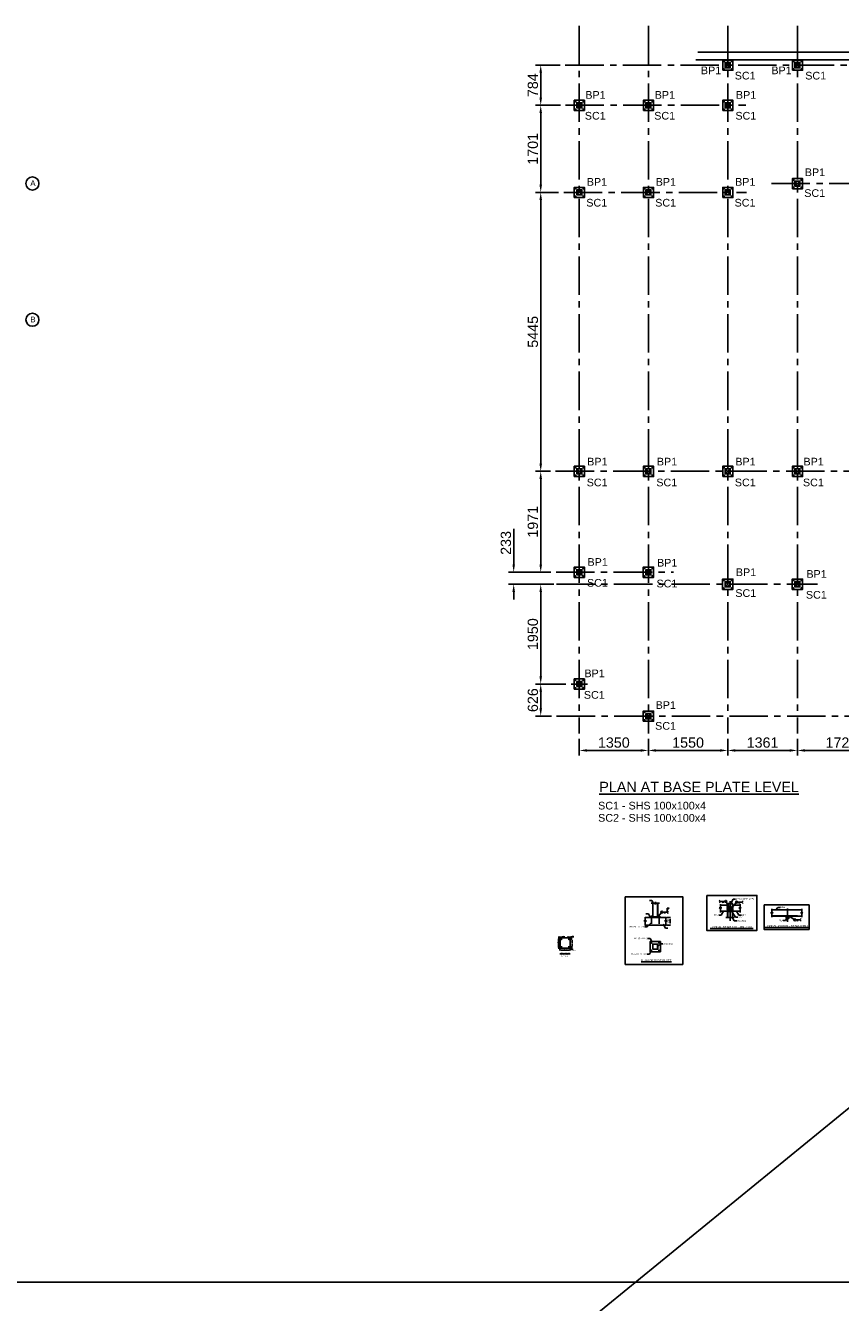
# Model space of a CAD drawing. Header units: inches. Extents: x -1008743 to -388065, y -1380311 to -642022.
# Tile 78 of 85: x -456826 to -440908, y -707538 to -682609. Entities that reach past the tile are written whole.
import ezdxf

# ---------------------------------------------------------------- set-up
doc = ezdxf.new("R2010")
doc.units = ezdxf.units.IN
doc.header["$LTSCALE"] = 1000
doc.header["$MEASUREMENT"] = 0
doc.header["$PDMODE"] = 35
for name, pattern in [('CENTER2', [1.125, 0.75, -0.125, 0.125, -0.125]), ('DASHED', [0.75, 0.5, -0.25]), ('PHANTOM2', [1.25, 0.625, -0.125, 0.125, -0.125, 0.125, -0.125])]:
    doc.linetypes.add(name, pattern=pattern)
doc.styles.add('2 Arial_regular_annotative', font='arial.ttf', dxfattribs={"width": 0.8, "height": 2})
doc.styles.add('ARIAL', font='arial.ttf')
doc.styles.add('C-ARIAL', font='arial.ttf')
doc.dimstyles.new('C-DIM-50-ANNOTATIVE', dxfattribs={"dimscale": 50, "dimtxt": 2.5, "dimasz": 1.5, "dimexe": 1, "dimexo": 1, "dimgap": 0.5, "dimtad": 1, "dimdec": 0, "dimzin": 0, "dimdsep": 46, "dimtxsty": '2 Arial_regular_annotative', "dimblk": 'OBLIQUE', "dimcen": 0, "dimdle": 1, "dimclrd": 256, "dimclre": 256, "dimclrt": 3, "dimadec": 0, "dimazin": 0, "dimtfac": 1, "dimtdec": 0, "dimtix": 1, "dimtmove": 2, "dimatfit": 3, "dimfxl": 1, "dimfxlon": 1, "dimtolj": 1, "dimtzin": 0, "dimlwd": -1, "dimlwe": -1, "dimarcsym": 1})
doc.dimstyles.new('S-10', dxfattribs={"dimtxt": 40, "dimasz": 35, "dimexe": 10, "dimexo": 10, "dimgap": 10, "dimtad": 1, "dimdec": 0, "dimzin": 0, "dimdsep": 46, "dimtxsty": 'ARIAL', "dimcen": 0.09, "dimdle": 100, "dimclrd": 8, "dimclre": 8, "dimclrt": 6, "dimadec": 0, "dimazin": 0, "dimtfac": 1, "dimtdec": 0, "dimtofl": 0, "dimtmove": 0, "dimatfit": 3, "dimfxl": 1, "dimtolj": 1, "dimtzin": 0, "dimlwd": -1, "dimarcsym": 0})
doc.dimstyles.new('S-5', dxfattribs={"dimtxt": 20, "dimasz": 15, "dimexe": 5, "dimexo": 5, "dimgap": 5, "dimtad": 1, "dimdec": 0, "dimzin": 0, "dimdsep": 46, "dimtxsty": 'ARIAL', "dimcen": 0.09, "dimdle": 100, "dimclrd": 8, "dimclre": 8, "dimclrt": 6, "dimadec": 0, "dimazin": 0, "dimtfac": 1, "dimtdec": 0, "dimtofl": 0, "dimtmove": 0, "dimatfit": 3, "dimfxl": 1, "dimtolj": 1, "dimtzin": 0, "dimlwd": -1, "dimarcsym": 0})
doc.dimstyles.new('S-50', dxfattribs={"dimtxt": 200, "dimasz": 150, "dimexe": 100, "dimexo": 100, "dimgap": 50, "dimtad": 1, "dimdec": 0, "dimzin": 0, "dimdsep": 46, "dimtxsty": 'ARIAL', "dimblk1": 'ARCHTICK', "dimblk2": 'ARCHTICK', "dimcen": 0.09, "dimdle": 100, "dimclrd": 8, "dimclre": 8, "dimclrt": 6, "dimadec": 0, "dimazin": 0, "dimtfac": 1, "dimtdec": 0, "dimtofl": 0, "dimtmove": 0, "dimatfit": 3, "dimfxl": 1, "dimtolj": 1, "dimtzin": 0, "dimlwd": -1, "dimarcsym": 0})

# ---------------------------------------------------------------- blocks, each defined once
blk = doc.blocks.new('*D560')
at = {"color": 8, "lineweight": -2, "ltscale": 10}
for p, q in [((-446010, -696532), (-446010, -696861)), ((-444660, -696532), (-444660, -696861))]:
    blk.add_line(p, q, dxfattribs=at)
at = {"color": 8, "ltscale": 10}
blk.add_line((-445860, -696761), (-444810, -696761), dxfattribs=at)
for points in [[(-445860, -696736), (-445860, -696786), (-446010, -696761)], [(-444810, -696786), (-444810, -696736), (-444660, -696761)]]:
    blk.add_solid(points, dxfattribs=at)
at = {"layer": 'Defpoints', "color": 0, "ltscale": 10}
for p in [(-446010, -696432), (-444660, -696432), (-444660, -696761)]:
    blk.add_point(p, dxfattribs=at)
at = {"color": 6, "ltscale": 10, "insert": (-445335, -696609), "char_height": 200, "attachment_point": 5, "style": 'ARIAL'}
blk.add_mtext('\\A1;1350', dxfattribs=at)
blk = doc.blocks.new('_ArchTick')
at = {"color": 0, "linetype": 'ByBlock', "const_width": 0.15}
blk.add_lwpolyline([(-0.5, -0.5), (0.5, 0.5)], dxfattribs=at)
blk = doc.blocks.new('*D561')
at = {"color": 8, "lineweight": -2, "ltscale": 10}
for p, q in [((-444660, -696532), (-444660, -696861)), ((-443110, -696532), (-443110, -696861))]:
    blk.add_line(p, q, dxfattribs=at)
at = {"color": 8, "ltscale": 10}
blk.add_line((-444510, -696761), (-443260, -696761), dxfattribs=at)
for points in [[(-444510, -696736), (-444510, -696786), (-444660, -696761)], [(-443260, -696786), (-443260, -696736), (-443110, -696761)]]:
    blk.add_solid(points, dxfattribs=at)
at = {"layer": 'Defpoints', "color": 0, "ltscale": 10}
for p in [(-444660, -696432), (-443110, -696432), (-443110, -696761)]:
    blk.add_point(p, dxfattribs=at)
at = {"color": 6, "ltscale": 10, "insert": (-443885, -696609), "char_height": 200, "attachment_point": 5, "style": 'ARIAL'}
blk.add_mtext('\\A1;1550', dxfattribs=at)
blk = doc.blocks.new('*D562')
at = {"color": 8, "lineweight": -2, "ltscale": 10}
for p, q in [((-443110, -696532), (-443110, -696861)), ((-441749, -696532), (-441749, -696861))]:
    blk.add_line(p, q, dxfattribs=at)
at = {"color": 8, "ltscale": 10}
blk.add_line((-442960, -696761), (-441899, -696761), dxfattribs=at)
for points in [[(-442960, -696736), (-442960, -696786), (-443110, -696761)], [(-441899, -696786), (-441899, -696736), (-441749, -696761)]]:
    blk.add_solid(points, dxfattribs=at)
at = {"layer": 'Defpoints', "color": 0, "ltscale": 10}
for p in [(-443110, -696432), (-441749, -696432), (-441749, -696761)]:
    blk.add_point(p, dxfattribs=at)
at = {"color": 6, "ltscale": 10, "insert": (-442430, -696609), "char_height": 200, "attachment_point": 5, "style": 'ARIAL'}
blk.add_mtext('\\A1;1361', dxfattribs=at)
blk = doc.blocks.new('*D563')
at = {"color": 8, "lineweight": -2, "ltscale": 10}
for p, q in [((-441749, -696532), (-441749, -696861)), ((-440030, -696532), (-440030, -696861))]:
    blk.add_line(p, q, dxfattribs=at)
at = {"color": 8, "ltscale": 10}
blk.add_line((-441599, -696761), (-440180, -696761), dxfattribs=at)
for points in [[(-441599, -696736), (-441599, -696786), (-441749, -696761)], [(-440180, -696786), (-440180, -696736), (-440030, -696761)]]:
    blk.add_solid(points, dxfattribs=at)
at = {"layer": 'Defpoints', "color": 0, "ltscale": 10}
for p in [(-441749, -696432), (-440030, -696432), (-440030, -696761)]:
    blk.add_point(p, dxfattribs=at)
at = {"color": 6, "ltscale": 10, "insert": (-440890, -696609), "char_height": 200, "attachment_point": 5, "style": 'ARIAL'}
blk.add_mtext('\\A1;1720', dxfattribs=at)
blk = doc.blocks.new('*D570')
at = {"color": 8, "lineweight": -2, "ltscale": 10}
for p, q in [((-446270, -695466), (-446863, -695466)), ((-446552, -696091), (-446863, -696091))]:
    blk.add_line(p, q, dxfattribs=at)
at = {"color": 8, "ltscale": 10}
blk.add_line((-446763, -695941), (-446763, -695616), dxfattribs=at)
for points in [[(-446738, -695616), (-446788, -695616), (-446763, -695466)], [(-446788, -695941), (-446738, -695941), (-446763, -696091)]]:
    blk.add_solid(points, dxfattribs=at)
at = {"layer": 'Defpoints', "color": 0, "ltscale": 10}
for p in [(-446763, -695466), (-446170, -695466), (-446452, -696091)]:
    blk.add_point(p, dxfattribs=at)
at = {"color": 6, "ltscale": 10, "insert": (-446916, -695779), "char_height": 200, "attachment_point": 5, "rotation": 90, "style": 'ARIAL'}
blk.add_mtext('\\A1;626', dxfattribs=at)
blk = doc.blocks.new('*D571')
at = {"color": 8, "lineweight": -2, "ltscale": 10}
for p, q in [((-446509, -693516), (-446863, -693516)), ((-446270, -695466), (-446863, -695466))]:
    blk.add_line(p, q, dxfattribs=at)
at = {"color": 8, "ltscale": 10}
blk.add_line((-446763, -695316), (-446763, -693666), dxfattribs=at)
for points in [[(-446738, -693666), (-446788, -693666), (-446763, -693516)], [(-446788, -695316), (-446738, -695316), (-446763, -695466)]]:
    blk.add_solid(points, dxfattribs=at)
at = {"layer": 'Defpoints', "color": 0, "ltscale": 10}
for p in [(-446763, -693516), (-446409, -693516), (-446170, -695466)]:
    blk.add_point(p, dxfattribs=at)
at = {"color": 6, "ltscale": 10, "insert": (-446916, -694491), "char_height": 200, "attachment_point": 5, "rotation": 90, "style": 'ARIAL'}
blk.add_mtext('\\A1;1950', dxfattribs=at)
blk = doc.blocks.new('*D572')
at = {"color": 8, "ltscale": 10}
for p, q in [((-447291, -693133), (-447291, -692438)), ((-447291, -693666), (-447291, -693816))]:
    blk.add_line(p, q, dxfattribs=at)
at = {"color": 8, "lineweight": -2, "ltscale": 10}
for p, q in [((-446563, -693283), (-447391, -693283)), ((-446509, -693516), (-447391, -693516))]:
    blk.add_line(p, q, dxfattribs=at)
at = {"color": 8, "ltscale": 10}
for points in [[(-447316, -693133), (-447266, -693133), (-447291, -693283)], [(-447266, -693666), (-447316, -693666), (-447291, -693516)]]:
    blk.add_solid(points, dxfattribs=at)
at = {"layer": 'Defpoints', "color": 0, "ltscale": 10}
for p in [(-447291, -693283), (-446463, -693283), (-446409, -693516)]:
    blk.add_point(p, dxfattribs=at)
at = {"color": 6, "ltscale": 10, "insert": (-447443, -692710), "char_height": 200, "attachment_point": 5, "rotation": 90, "style": 'ARIAL'}
blk.add_mtext('\\A1;233', dxfattribs=at)
blk = doc.blocks.new('*D573')
at = {"color": 8, "lineweight": -2, "ltscale": 10}
for p, q in [((-446572, -691312), (-446863, -691312)), ((-446563, -693283), (-446863, -693283))]:
    blk.add_line(p, q, dxfattribs=at)
at = {"color": 8, "ltscale": 10}
blk.add_line((-446763, -693133), (-446763, -691462), dxfattribs=at)
for points in [[(-446738, -691462), (-446788, -691462), (-446763, -691312)], [(-446788, -693133), (-446738, -693133), (-446763, -693283)]]:
    blk.add_solid(points, dxfattribs=at)
at = {"layer": 'Defpoints', "color": 0, "ltscale": 10}
for p in [(-446763, -691312), (-446472, -691312), (-446463, -693283)]:
    blk.add_point(p, dxfattribs=at)
at = {"color": 6, "ltscale": 10, "insert": (-446916, -692297), "char_height": 200, "attachment_point": 5, "rotation": 90, "style": 'ARIAL'}
blk.add_mtext('\\A1;1971', dxfattribs=at)
blk = doc.blocks.new('*D574')
at = {"color": 8, "lineweight": -2, "ltscale": 10}
for p, q in [((-446415, -685867), (-446863, -685867)), ((-446572, -691312), (-446863, -691312))]:
    blk.add_line(p, q, dxfattribs=at)
at = {"color": 8, "ltscale": 10}
blk.add_line((-446763, -691162), (-446763, -686017), dxfattribs=at)
for points in [[(-446738, -686017), (-446788, -686017), (-446763, -685867)], [(-446788, -691162), (-446738, -691162), (-446763, -691312)]]:
    blk.add_solid(points, dxfattribs=at)
at = {"layer": 'Defpoints', "color": 0, "ltscale": 10}
for p in [(-446763, -685867), (-446315, -685867), (-446472, -691312)]:
    blk.add_point(p, dxfattribs=at)
at = {"color": 6, "ltscale": 10, "insert": (-446915, -688589), "char_height": 200, "attachment_point": 5, "rotation": 90, "style": 'ARIAL'}
blk.add_mtext('\\A1;5445', dxfattribs=at)
blk = doc.blocks.new('*D575')
at = {"color": 8, "lineweight": -2, "ltscale": 10}
for p, q in [((-446378, -684166), (-446863, -684166)), ((-446415, -685867), (-446863, -685867))]:
    blk.add_line(p, q, dxfattribs=at)
at = {"color": 8, "ltscale": 10}
blk.add_line((-446763, -685717), (-446763, -684316), dxfattribs=at)
for points in [[(-446738, -684316), (-446788, -684316), (-446763, -684166)], [(-446788, -685717), (-446738, -685717), (-446763, -685867)]]:
    blk.add_solid(points, dxfattribs=at)
at = {"layer": 'Defpoints', "color": 0, "ltscale": 10}
for p in [(-446763, -684166), (-446278, -684166), (-446315, -685867)]:
    blk.add_point(p, dxfattribs=at)
at = {"color": 6, "ltscale": 10, "insert": (-446916, -685017), "char_height": 200, "attachment_point": 5, "rotation": 90, "style": 'ARIAL'}
blk.add_mtext('\\A1;1701', dxfattribs=at)
blk = doc.blocks.new('*D576')
at = {"color": 8, "lineweight": -2, "ltscale": 10}
for p, q in [((-446383, -683382), (-446863, -683382)), ((-446378, -684166), (-446863, -684166))]:
    blk.add_line(p, q, dxfattribs=at)
at = {"color": 8, "ltscale": 10}
blk.add_line((-446763, -684016), (-446763, -683532), dxfattribs=at)
for points in [[(-446738, -683532), (-446788, -683532), (-446763, -683382)], [(-446788, -684016), (-446738, -684016), (-446763, -684166)]]:
    blk.add_solid(points, dxfattribs=at)
at = {"layer": 'Defpoints', "color": 0, "ltscale": 10}
for p in [(-446763, -683382), (-446283, -683382), (-446278, -684166)]:
    blk.add_point(p, dxfattribs=at)
at = {"color": 6, "ltscale": 10, "insert": (-446916, -683774), "char_height": 200, "attachment_point": 5, "rotation": 90, "style": 'ARIAL'}
blk.add_mtext('\\A1;784', dxfattribs=at)
blk = doc.blocks.new('BP1')
at = {"color": 252, "linetype": 'CENTER2', "ltscale": 0.05}
for p, q in [((-61, 75), (-89, 75)), ((-75, 62), (-75, 88)), ((89, 75), (61, 75)), ((75, 62), (75, 88)), ((-61, -75), (-89, -75)), ((-75, -88), (-75, -62)), ((89, -75), (61, -75)), ((75, -88), (75, -62))]:
    blk.add_line(p, q, dxfattribs=at)
at = {"color": 1, "ltscale": 10}
blk.add_lwpolyline([(-100, -100), (100, -100), (100, 100), (-100, 100)], close=True, dxfattribs=at)
for centre in [(-75, 75), (75, 75), (-75, -75), (75, -75)]:
    blk.add_circle(centre, 5)
blk = doc.blocks.new('_Oblique')
at = {"color": 0, "linetype": 'ByBlock', "lineweight": -2}
blk.add_line((-0.5, -0.5), (0.5, 0.5), dxfattribs=at)
blk = doc.blocks.new('*D586')
at = {"color": 8, "lineweight": -2, "ltscale": 10}
for p, q in [((-446387, -700627), (-446387, -700666)), ((-446187, -700627), (-446187, -700666))]:
    blk.add_line(p, q, dxfattribs=at)
at = {"color": 8, "ltscale": 10}
blk.add_line((-446372, -700661), (-446202, -700661), dxfattribs=at)
for points in [[(-446372, -700658), (-446372, -700663), (-446387, -700661)], [(-446202, -700663), (-446202, -700658), (-446187, -700661)]]:
    blk.add_solid(points, dxfattribs=at)
at = {"layer": 'Defpoints', "color": 0, "ltscale": 10}
for p in [(-446387, -700622), (-446187, -700622), (-446187, -700661)]:
    blk.add_point(p, dxfattribs=at)
at = {"color": 6, "ltscale": 10, "insert": (-446287, -700645), "char_height": 20, "attachment_point": 5, "style": 'ARIAL'}
blk.add_mtext('\\A1;200', dxfattribs=at)
blk = doc.blocks.new('*D587')
at = {"color": 8, "lineweight": -2, "ltscale": 10}
for p, q in [((-446392, -700422), (-446424, -700422)), ((-446392, -700622), (-446424, -700622))]:
    blk.add_line(p, q, dxfattribs=at)
at = {"color": 8, "ltscale": 10}
blk.add_line((-446419, -700607), (-446419, -700437), dxfattribs=at)
for points in [[(-446416, -700437), (-446421, -700437), (-446419, -700422)], [(-446421, -700607), (-446416, -700607), (-446419, -700622)]]:
    blk.add_solid(points, dxfattribs=at)
at = {"layer": 'Defpoints', "color": 0, "ltscale": 10}
for p in [(-446419, -700422), (-446387, -700422), (-446387, -700622)]:
    blk.add_point(p, dxfattribs=at)
at = {"color": 6, "ltscale": 10, "insert": (-446434, -700522), "char_height": 20, "attachment_point": 5, "rotation": 90, "style": 'ARIAL'}
blk.add_mtext('\\A1;200', dxfattribs=at)
blk = doc.blocks.new('*D588')
at = {"color": 8, "ltscale": 10}
for p, q in [((-446402, -700401), (-446417, -700401)), ((-446347, -700401), (-446292, -700401))]:
    blk.add_line(p, q, dxfattribs=at)
at = {"color": 8, "lineweight": -2, "ltscale": 10}
for p, q in [((-446387, -700417), (-446387, -700396)), ((-446362, -700429), (-446362, -700396))]:
    blk.add_line(p, q, dxfattribs=at)
at = {"color": 8, "ltscale": 10}
for points in [[(-446402, -700403), (-446402, -700398), (-446387, -700401)], [(-446347, -700398), (-446347, -700403), (-446362, -700401)]]:
    blk.add_solid(points, dxfattribs=at)
at = {"layer": 'Defpoints', "color": 0, "ltscale": 10}
for p in [(-446387, -700422), (-446362, -700401), (-446362, -700434)]:
    blk.add_point(p, dxfattribs=at)
at = {"color": 6, "ltscale": 10, "insert": (-446312, -700386), "char_height": 20, "attachment_point": 5, "style": 'ARIAL'}
blk.add_mtext('\\A1;25', dxfattribs=at)
blk = doc.blocks.new('*D589')
at = {"color": 8, "ltscale": 10}
for p, q in [((-446227, -700398), (-446242, -700398)), ((-446172, -700398), (-446117, -700398))]:
    blk.add_line(p, q, dxfattribs=at)
at = {"color": 8, "lineweight": -2, "ltscale": 10}
for p, q in [((-446212, -700429), (-446212, -700393)), ((-446187, -700417), (-446187, -700393))]:
    blk.add_line(p, q, dxfattribs=at)
at = {"color": 8, "ltscale": 10}
for points in [[(-446227, -700400), (-446227, -700395), (-446212, -700398)], [(-446172, -700395), (-446172, -700400), (-446187, -700398)]]:
    blk.add_solid(points, dxfattribs=at)
at = {"layer": 'Defpoints', "color": 0, "ltscale": 10}
for p in [(-446212, -700434), (-446187, -700398), (-446187, -700422)]:
    blk.add_point(p, dxfattribs=at)
at = {"color": 6, "ltscale": 10, "insert": (-446137, -700382), "char_height": 20, "attachment_point": 5, "style": 'ARIAL'}
blk.add_mtext('\\A1;25', dxfattribs=at)
blk = doc.blocks.new('*D590')
at = {"color": 8, "lineweight": -2, "ltscale": 10}
for p, q in [((-446192, -700447), (-446147, -700447)), ((-446182, -700422), (-446147, -700422))]:
    blk.add_line(p, q, dxfattribs=at)
at = {"color": 8, "ltscale": 10}
for p, q in [((-446152, -700407), (-446152, -700392)), ((-446152, -700462), (-446152, -700516))]:
    blk.add_line(p, q, dxfattribs=at)
for points in [[(-446155, -700407), (-446150, -700407), (-446152, -700422)], [(-446150, -700462), (-446155, -700462), (-446152, -700447)]]:
    blk.add_solid(points, dxfattribs=at)
at = {"layer": 'Defpoints', "color": 0, "ltscale": 10}
for p in [(-446197, -700447), (-446187, -700422), (-446152, -700422)]:
    blk.add_point(p, dxfattribs=at)
at = {"color": 6, "ltscale": 10, "insert": (-446167, -700497), "char_height": 20, "attachment_point": 5, "rotation": 90, "style": 'ARIAL'}
blk.add_mtext('\\A1;25', dxfattribs=at)
blk = doc.blocks.new('*D591')
at = {"color": 8, "lineweight": -2, "ltscale": 10}
for p, q in [((-446192, -700597), (-446142, -700597)), ((-446182, -700622), (-446142, -700622))]:
    blk.add_line(p, q, dxfattribs=at)
at = {"color": 8, "ltscale": 10}
for p, q in [((-446147, -700582), (-446147, -700528)), ((-446147, -700637), (-446147, -700652))]:
    blk.add_line(p, q, dxfattribs=at)
for points in [[(-446149, -700582), (-446144, -700582), (-446147, -700597)], [(-446144, -700637), (-446149, -700637), (-446147, -700622)]]:
    blk.add_solid(points, dxfattribs=at)
at = {"layer": 'Defpoints', "color": 0, "ltscale": 10}
for p in [(-446197, -700597), (-446187, -700622), (-446147, -700597)]:
    blk.add_point(p, dxfattribs=at)
at = {"color": 6, "ltscale": 10, "insert": (-446162, -700548), "char_height": 20, "attachment_point": 5, "rotation": 90, "style": 'ARIAL'}
blk.add_mtext('\\A1;25', dxfattribs=at)
blk = doc.blocks.new('*D653')
at = {"color": 8, "lineweight": -2, "ltscale": 10}
for p, q in [((-444308, -700021), (-444226, -700021)), ((-444308, -700171), (-444226, -700171))]:
    blk.add_line(p, q, dxfattribs=at)
at = {"color": 8, "ltscale": 10}
blk.add_line((-444236, -700136), (-444236, -700056), dxfattribs=at)
for points in [[(-444231, -700056), (-444242, -700056), (-444236, -700021)], [(-444242, -700136), (-444231, -700136), (-444236, -700171)]]:
    blk.add_solid(points, dxfattribs=at)
at = {"layer": 'Defpoints', "color": 0, "ltscale": 10}
for p in [(-444318, -700021), (-444318, -700171), (-444236, -700021)]:
    blk.add_point(p, dxfattribs=at)
at = {"color": 6, "ltscale": 10, "insert": (-444267, -700096), "char_height": 40, "attachment_point": 5, "rotation": 90, "style": 'ARIAL'}
blk.add_mtext('\\A1;150', dxfattribs=at)

msp = doc.modelspace()

# ---------------------------------------------------------------- hatches: boundary and pattern name
at = {"ltscale": 10}
for points in [[(-443128, -699778.9), (-443115, -699778.9), (-443115, -699766.2)], [(-443128, -699900.9), (-443115, -699900.9), (-443115, -699913.6)], [(-443002, -699778.9), (-443015, -699778.9), (-443015, -699766.2)], [(-443002, -699900.9), (-443015, -699900.9), (-443015, -699913.6)], [(-444605.5, -700021.3), (-444596.8, -700021.3), (-444596.8, -700011.3), (-444605.5, -700011.3)], [(-444589.2, -700011.3), (-444576.1, -700011.3), (-444576.1, -699998.6)], [(-444463.1, -700011.3), (-444476.1, -700011.3), (-444476.1, -699998.6)], [(-444455.5, -700021.3), (-444446.8, -700021.3), (-444446.8, -700011.3), (-444455.5, -700011.3)], [(-441982.5, -699993.7), (-441969.4, -699993.7), (-441969.4, -700006.4)], [(-441906.4, -699993.7), (-441919.4, -699993.7), (-441919.4, -700006.4)]]:
    msp.add_hatch(color=256, dxfattribs=at).paths.add_polyline_path(points)
h = msp.add_hatch(dxfattribs=at)
h.set_pattern_fill('ANSI31', color=252, scale=25, angle=180, style=0)
h.set_pattern_definition([(135, (-886085.352, -14.754), (2.209708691, 2.209708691), [])])
h.paths.add_polyline_path([(-443115, -699900.9), (-443124.2, -699900.9), (-443124.2, -699778.9), (-443115, -699778.9)])
h = msp.add_hatch(dxfattribs=at)
h.set_pattern_fill('ANSI31', color=252, scale=25, angle=90, style=0)
h.set_pattern_definition([(135, (-1142892.2235, -256850.565), (-2.209708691, -2.209708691), [])])
h.paths.add_polyline_path([(-443035.9, -699820.9), (-443035.9, -699811.8), (-443094.3, -699811.8), (-443094.3, -699820.9)])
h = msp.add_hatch(dxfattribs=at)
h.set_pattern_fill('ANSI31', color=252, scale=25, angle=180, style=0)
h.set_pattern_definition([(135, (-886055.453, -14.754), (2.209708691, 2.209708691), [])])
h.paths.add_polyline_path([(-443085.1, -699900.9), (-443094.3, -699900.9), (-443094.3, -699821.5), (-443085.1, -699821.5)])
h = msp.add_hatch(dxfattribs=at)
h.set_pattern_fill('ANSI31', color=252, scale=25, angle=270, style=0)
h.set_pattern_definition([(225, (-1142892.2235, -1142871.2583), (-2.209708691, 2.209708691), [])])
h.paths.add_polyline_path([(-443035.9, -699900.9), (-443035.9, -699910.1), (-443094.3, -699910.1), (-443094.3, -699900.9)])
h = msp.add_hatch(dxfattribs=at)
h.set_pattern_fill('ANSI31', color=252, scale=25, style=0)
h.set_pattern_definition([(45, (-74.57, -14.754), (-2.209708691, 2.209708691), [])])
h.paths.add_polyline_path([(-443044.9, -699900.9), (-443035.8, -699900.9), (-443035.8, -699821.5), (-443044.9, -699821.5)])
h = msp.add_hatch(dxfattribs=at)
h.set_pattern_fill('ANSI31', color=252, scale=25, style=0)
h.set_pattern_definition([(45, (-44.6712, -14.754), (-2.209708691, 2.209708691), [])])
h.paths.add_polyline_path([(-443015, -699900.9), (-443005.9, -699900.9), (-443005.9, -699778.9), (-443015, -699778.9)])
h = msp.add_hatch(dxfattribs=at)
h.set_pattern_fill('ANSI31', color=252, scale=25, angle=90, style=0)
h.set_pattern_definition([(135, (-1141771.64, -257023.381), (-2.209708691, -2.209708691), [])])
h.paths.add_polyline_path([(-441915.3, -699993.7), (-441915.3, -699984.6), (-441973.7, -699984.6), (-441973.7, -699993.7)])

# ---------------------------------------------------------------- linework, layer by layer
for p, q in [((-463736.3, -722470.6), (-388065, -660846)), ((-443731.3, -683282.1), (-431604.6, -683282.1)), ((-443695.4, -683132.1), (-431457.4, -683132.1)), ((-443160.2, -683432), (-443060.2, -683332)), ((-443060.2, -683432), (-443160.2, -683332)), ((-441799.4, -683432), (-441699.4, -683332)), ((-441699.4, -683432), (-441799.4, -683332)), ((-446059.9, -684216.1), (-445959.9, -684116.1)), ((-445959.9, -684216.1), (-446059.9, -684116.1)), ((-444709.8, -684216.1), (-444609.8, -684116.1)), ((-444609.8, -684216.1), (-444709.8, -684116.1)), ((-443160.2, -684216.1), (-443060.2, -684116.1)), ((-443060.2, -684216.1), (-443160.2, -684116.1)), ((-441799.4, -685744.8), (-441699.4, -685644.8)), ((-441699.4, -685744.8), (-441799.4, -685644.8)), ((-446059.9, -685917), (-445959.9, -685817)), ((-445959.9, -685917), (-446059.9, -685817)), ((-444709.8, -685917), (-444609.8, -685817)), ((-444609.8, -685917), (-444709.8, -685817)), ((-443160.2, -685917), (-443060.2, -685817)), ((-443060.2, -685917), (-443160.2, -685817)), ((-446059.9, -691361.7), (-445959.9, -691261.7)), ((-445959.9, -691361.7), (-446059.9, -691261.7)), ((-444709.8, -691361.7), (-444609.8, -691261.7)), ((-444609.8, -691361.7), (-444709.8, -691261.7)), ((-443160.2, -691361.7), (-443060.2, -691261.7)), ((-443060.2, -691361.7), (-443160.2, -691261.7)), ((-441799.4, -691361.7), (-441699.4, -691261.7)), ((-441699.4, -691361.7), (-441799.4, -691261.7)), ((-446059.9, -693333.1), (-445959.9, -693233.1)), ((-445959.9, -693333.1), (-446059.9, -693233.1)), ((-444709.8, -693333.1), (-444609.8, -693233.1)), ((-444609.8, -693333.1), (-444709.8, -693233.1)), ((-443160.2, -693566), (-443060.2, -693466)), ((-443060.2, -693566), (-443160.2, -693466)), ((-441799.4, -693566), (-441699.4, -693466)), ((-441699.4, -693566), (-441799.4, -693466)), ((-446059.9, -695515.7), (-445959.9, -695415.7)), ((-445959.9, -695515.7), (-446059.9, -695415.7)), ((-444709.8, -696141.4), (-444609.8, -696041.4)), ((-444609.8, -696141.4), (-444709.8, -696041.4)), ((-444522.6, -699767.7), (-444522.6, -699717.5)), ((-444522.6, -699717.5), (-444514.8, -699742.5)), ((-443251.8, -699707.4), (-443276.5, -699682.4)), ((-443251.8, -699707.4), (-443276.5, -699732.5)), ((-443200.1, -699735.3), (-443218, -699707.4)), ((-443200.1, -699707.4), (-443200.1, -699735.3)), ((-442885, -699722.9), (-442885, -699750.8)), ((-442885, -699750.8), (-442867.1, -699722.9)), ((-442833.3, -699722.9), (-442808.6, -699697.9)), ((-442833.3, -699722.9), (-442808.6, -699747.9)), ((-444608.5, -699742.5), (-444531.9, -699742.5)), ((-444531.9, -699742.5), (-444522.6, -699767.7)), ((-444514.8, -699742.5), (-444445.1, -699742.5)), ((-444348.2, -699916.9), (-444348.2, -699944.7)), ((-444348.2, -699944.7), (-444330.3, -699916.9)), ((-444296.6, -699916.9), (-444296.6, -699838.8)), ((-444296.6, -699838.8), (-444255.6, -699838.8)), ((-444255.6, -699838.8), (-444296.6, -699863.8)), ((-444296.6, -699916.9), (-444271.8, -699891.8)), ((-444296.6, -699916.9), (-444271.8, -699941.9)), ((-443251.8, -699845.9), (-443276.9, -699836.6)), ((-443276.9, -699836.6), (-443226.8, -699836.6)), ((-443251.8, -699828.8), (-443251.8, -699759.1)), ((-443226.8, -699836.6), (-443251.8, -699828.8)), ((-443251.8, -699922.5), (-443251.8, -699845.9)), ((-442869.9, -699845.9), (-442895, -699836.6)), ((-442895, -699836.6), (-442844.9, -699836.6)), ((-442869.9, -699828.8), (-442869.9, -699759.1)), ((-442844.9, -699836.6), (-442869.9, -699828.8)), ((-442869.9, -699922.5), (-442869.9, -699845.9)), ((-442246.7, -699938.7), (-442271.8, -699929.4)), ((-442271.8, -699929.4), (-442221.7, -699929.4)), ((-442246.7, -699921.6), (-442246.7, -699851.9)), ((-442221.7, -699929.4), (-442246.7, -699921.6)), ((-442246.7, -700015.3), (-442246.7, -699938.7)), ((-441665.8, -699938.7), (-441690.9, -699929.4)), ((-441690.9, -699929.4), (-441640.8, -699929.4)), ((-441665.8, -699921.6), (-441665.8, -699851.9)), ((-441640.8, -699929.4), (-441665.8, -699921.6)), ((-441665.8, -700015.3), (-441665.8, -699938.7)), ((-444749.4, -700090.6), (-444724.4, -700082.8)), ((-444699.3, -700090.6), (-444749.4, -700090.6)), ((-444724.4, -700082.8), (-444724.4, -700013)), ((-444724.4, -700021.3), (-444318, -700021.3)), ((-444724.4, -700099.9), (-444699.3, -700090.6)), ((-444724.4, -700176.5), (-444724.4, -700099.9)), ((-444724.4, -700171.3), (-444318, -700171.3)), ((-444343.1, -700090.6), (-444318, -700082.8)), ((-444292.9, -700090.6), (-444343.1, -700090.6)), ((-444318, -700082.8), (-444318, -700013)), ((-444318, -700099.9), (-444292.9, -700090.6)), ((-444318, -700176.5), (-444318, -700099.9)), ((-443147.4, -700022.6), (-443070.8, -700022.6)), ((-443070.8, -700022.6), (-443061.5, -699997.5)), ((-443061.5, -699997.5), (-443061.5, -700047.6)), ((-443061.5, -700047.6), (-443053.7, -700022.6)), ((-443053.7, -700022.6), (-442984, -700022.6)), ((-441751, -700066.1), (-441751, -700093.9)), ((-441751, -700093.9), (-441733.1, -700066.1)), ((-441699.4, -700066.1), (-441674.6, -700041)), ((-441699.4, -700066.1), (-441674.6, -700091.1))]:
    msp.add_line(p, q, dxfattribs=at)
at = {"color": 252, "linetype": 'CENTER2'}
for p, q in [((-446009.9, -682616.1), (-446009.9, -696431.6)), ((-444659.8, -682616.1), (-444659.8, -696431.6)), ((-443110.2, -682616.1), (-443110.2, -696431.6)), ((-441749.4, -682616.1), (-441749.4, -696431.6)), ((-446283.4, -683382), (-433219.4, -683382)), ((-446278, -684166.1), (-442756.8, -684166.1)), ((-442254.5, -685694.8), (-431002.5, -685694.8)), ((-446314.8, -685867), (-442744.5, -685867)), ((-446471.8, -691311.7), (-436949, -691311.7)), ((-446463.4, -693283.1), (-444171.6, -693283.1)), ((-446457.2, -693516), (-441355, -693516)), ((-446169.8, -695465.7), (-445850, -695465.7)), ((-446451.9, -696091.4), (-431065.3, -696091.4)), ((-443065, -699705), (-443065, -700089.5)), ((-441944.4, -699846.5), (-441944.4, -700104.9))]:
    msp.add_line(p, q, dxfattribs=at)
at = {"color": 252, "linetype": 'PHANTOM2'}
for p, q in [((-444601.1, -699985.7), (-444601.1, -700143.9)), ((-444451.1, -699985.7), (-444451.1, -700143.9))]:
    msp.add_line(p, q, dxfattribs=at)
at = {"color": 252, "linetype": 'DASHED'}
for p, q in [((-444572.1, -699742.5), (-444572.1, -700011.3)), ((-444480.1, -700011.3), (-444480.1, -699742.5)), ((-443115, -699782.5), (-443251.8, -699782.5)), ((-443251.8, -699897.3), (-443115, -699897.3)), ((-443111, -700022.6), (-443111, -699753.9)), ((-443019, -699753.9), (-443019, -700022.6)), ((-442869.9, -699782.5), (-443015, -699782.5)), ((-443015, -699897.3), (-442869.9, -699897.3)), ((-441665.8, -699875.3), (-442246.7, -699875.3)), ((-442246.7, -699990.1), (-441665.8, -699990.1))]:
    msp.add_line(p, q, dxfattribs=at)
at = {"ltscale": 10}
for points in [[(-487029, -657295.8), (-406826.5, -657295.8), (-406826.5, -707139.2), (-487029, -707139.2)], [(-445112.1, -699616.6), (-443989.2, -699616.6), (-443989.2, -700940), (-445112.1, -700940)], [(-443519.2, -699590.8), (-442540.6, -699590.8), (-442540.6, -700275.6), (-443519.2, -700275.6)], [(-442400.9, -699776.5), (-441521.9, -699776.5), (-441521.9, -700256.2), (-442400.9, -700256.2)], [(-444605.5, -700021.3), (-444596.8, -700021.3), (-444596.8, -700011.3), (-444605.5, -700011.3)], [(-444455.5, -700021.3), (-444446.8, -700021.3), (-444446.8, -700011.3), (-444455.5, -700011.3)]]:
    msp.add_lwpolyline(points, close=True, dxfattribs=at)
at = {"color": 4, "ltscale": 10}
for points in [[(-443160.2, -683432), (-443060.2, -683432), (-443060.2, -683332), (-443160.2, -683332)], [(-443156.2, -683428), (-443064.2, -683428), (-443064.2, -683336), (-443156.2, -683336)], [(-441799.4, -683432), (-441699.4, -683432), (-441699.4, -683332), (-441799.4, -683332)], [(-441795.4, -683428), (-441703.4, -683428), (-441703.4, -683336), (-441795.4, -683336)], [(-446059.9, -684216.1), (-445959.9, -684216.1), (-445959.9, -684116.1), (-446059.9, -684116.1)], [(-446055.9, -684212.1), (-445963.9, -684212.1), (-445963.9, -684120.1), (-446055.9, -684120.1)], [(-444709.8, -684216.1), (-444609.8, -684216.1), (-444609.8, -684116.1), (-444709.8, -684116.1)], [(-444705.8, -684212.1), (-444613.8, -684212.1), (-444613.8, -684120.1), (-444705.8, -684120.1)], [(-443160.2, -684216.1), (-443060.2, -684216.1), (-443060.2, -684116.1), (-443160.2, -684116.1)], [(-443156.2, -684212.1), (-443064.2, -684212.1), (-443064.2, -684120.1), (-443156.2, -684120.1)], [(-441799.4, -685744.8), (-441699.4, -685744.8), (-441699.4, -685644.8), (-441799.4, -685644.8)], [(-441795.4, -685740.8), (-441703.4, -685740.8), (-441703.4, -685648.8), (-441795.4, -685648.8)], [(-446059.9, -685917), (-445959.9, -685917), (-445959.9, -685817), (-446059.9, -685817)], [(-446055.9, -685913), (-445963.9, -685913), (-445963.9, -685821), (-446055.9, -685821)], [(-444709.8, -685917), (-444609.8, -685917), (-444609.8, -685817), (-444709.8, -685817)], [(-444705.8, -685913), (-444613.8, -685913), (-444613.8, -685821), (-444705.8, -685821)], [(-443160.2, -685917), (-443060.2, -685917), (-443060.2, -685817), (-443160.2, -685817)], [(-443156.2, -685913), (-443064.2, -685913), (-443064.2, -685821), (-443156.2, -685821)], [(-446059.9, -691361.7), (-445959.9, -691361.7), (-445959.9, -691261.7), (-446059.9, -691261.7)], [(-444709.8, -691361.7), (-444609.8, -691361.7), (-444609.8, -691261.7), (-444709.8, -691261.7)], [(-443160.2, -691361.7), (-443060.2, -691361.7), (-443060.2, -691261.7), (-443160.2, -691261.7)], [(-441799.4, -691361.7), (-441699.4, -691361.7), (-441699.4, -691261.7), (-441799.4, -691261.7)], [(-446055.9, -691357.7), (-445963.9, -691357.7), (-445963.9, -691265.7), (-446055.9, -691265.7)], [(-444705.8, -691357.7), (-444613.8, -691357.7), (-444613.8, -691265.7), (-444705.8, -691265.7)], [(-443156.2, -691357.7), (-443064.2, -691357.7), (-443064.2, -691265.7), (-443156.2, -691265.7)], [(-441795.4, -691357.7), (-441703.4, -691357.7), (-441703.4, -691265.7), (-441795.4, -691265.7)], [(-446059.9, -693333.1), (-445959.9, -693333.1), (-445959.9, -693233.1), (-446059.9, -693233.1)], [(-446055.9, -693329.1), (-445963.9, -693329.1), (-445963.9, -693237.1), (-446055.9, -693237.1)], [(-444709.8, -693333.1), (-444609.8, -693333.1), (-444609.8, -693233.1), (-444709.8, -693233.1)], [(-444705.8, -693329.1), (-444613.8, -693329.1), (-444613.8, -693237.1), (-444705.8, -693237.1)], [(-443160.2, -693566), (-443060.2, -693566), (-443060.2, -693466), (-443160.2, -693466)], [(-443156.2, -693562), (-443064.2, -693562), (-443064.2, -693470), (-443156.2, -693470)], [(-441799.4, -693566), (-441699.4, -693566), (-441699.4, -693466), (-441799.4, -693466)], [(-441795.4, -693562), (-441703.4, -693562), (-441703.4, -693470), (-441795.4, -693470)], [(-446059.9, -695515.7), (-445959.9, -695515.7), (-445959.9, -695415.7), (-446059.9, -695415.7)], [(-446055.9, -695511.7), (-445963.9, -695511.7), (-445963.9, -695419.7), (-446055.9, -695419.7)], [(-444709.8, -696141.4), (-444609.8, -696141.4), (-444609.8, -696041.4), (-444709.8, -696041.4)], [(-444705.8, -696137.4), (-444613.8, -696137.4), (-444613.8, -696045.4), (-444705.8, -696045.4)], [(-444576.1, -700641.8), (-444476.1, -700641.8), (-444476.1, -700541.8), (-444576.1, -700541.8)], [(-444572.1, -700637.8), (-444480.1, -700637.8), (-444480.1, -700545.8), (-444572.1, -700545.8)]]:
    msp.add_lwpolyline(points, close=True, dxfattribs=at)
for points in [[(-444576.1, -699742.5), (-444576.1, -700011.3), (-444476.1, -700011.3), (-444476.1, -699742.5)], [(-443115, -700022.6), (-443115, -699753.9), (-443015, -699753.9), (-443015, -700022.6)]]:
    msp.add_lwpolyline(points, dxfattribs=at)
at = {"color": 3, "ltscale": 10}
for points in [[(-443251.8, -699900.9), (-443115, -699900.9), (-443115, -699778.9), (-443251.8, -699778.9)], [(-442869.9, -699778.9), (-443015, -699778.9), (-443015, -699900.9), (-442869.9, -699900.9)], [(-441665.8, -699871.7), (-442246.7, -699871.7)], [(-441642.2, -699929.4), (-441642.2, -699929)], [(-442246.7, -699993.7), (-441665.8, -699993.7)]]:
    msp.add_lwpolyline(points, dxfattribs=at)
at = {"ltscale": 10}
for points in [[(-443128, -699778.9), (-443115, -699778.9), (-443115, -699766.2), (-443128, -699778.9)], [(-443128, -699900.9), (-443115, -699900.9), (-443115, -699913.6), (-443128, -699900.9)], [(-443002, -699778.9), (-443015, -699778.9), (-443015, -699766.2), (-443002, -699778.9)], [(-443002, -699900.9), (-443015, -699900.9), (-443015, -699913.6), (-443002, -699900.9)], [(-444589.2, -700011.3), (-444576.1, -700011.3), (-444576.1, -699998.6), (-444589.2, -700011.3)], [(-444463.1, -700011.3), (-444476.1, -700011.3), (-444476.1, -699998.6), (-444463.1, -700011.3)], [(-441982.5, -699993.7), (-441969.4, -699993.7), (-441969.4, -700006.4), (-441982.5, -699993.7)], [(-441906.4, -699993.7), (-441919.4, -699993.7), (-441919.4, -700006.4), (-441906.4, -699993.7)]]:
    msp.add_lwpolyline(points, dxfattribs=at)
at = {"color": 1, "ltscale": 10}
for points in [[(-443115, -699753.9), (-443015, -699753.9), (-443015, -699749.9), (-443115, -699749.9)], [(-444626.1, -700021.3), (-444426.1, -700021.3), (-444426.1, -700011.3), (-444626.1, -700011.3)]]:
    msp.add_lwpolyline(points, close=True, dxfattribs=at)
at = {"color": 6, "ltscale": 10}
for points in [[(-443085, -699900.9), (-443045, -699900.9), (-443045, -699820.9), (-443085, -699820.9)], [(-443081.8, -699897.7), (-443048.2, -699897.7), (-443048.2, -699824.1), (-443081.8, -699824.1)]]:
    msp.add_lwpolyline(points, close=True, dxfattribs=at)
at = {"color": 30, "ltscale": 10}
for points in [[(-441969.4, -700043.7), (-441919.4, -700043.7), (-441919.4, -699993.7), (-441969.4, -699993.7)], [(-441966.5, -700040.8), (-441922.3, -700040.8), (-441922.3, -699996.6), (-441966.5, -699996.6)]]:
    msp.add_lwpolyline(points, close=True, dxfattribs=at)
for centre in [(-456691.9, -685693.7), (-456691.9, -688353.5)]:
    msp.add_circle(centre, 127.8)
at = {"ltscale": 10}
for centre in [(-443148.5, -699707.4), (-442936.6, -699722.9), (-444399.8, -699916.9), (-441802.6, -700066.1)]:
    msp.add_circle(centre, 18.5, dxfattribs=at)

# ---------------------------------------------------------------- block references
for p in [(-443108.6, -683383.5), (-441747.9, -683383.5), (-446008.3, -684167.7), (-444658.2, -684167.7), (-443108.6, -684167.7), (-446008.3, -685868.5), (-444658.2, -685868.5), (-443108.6, -685868.5), (-441747.9, -685696.3), (-446008.3, -691313.3), (-444658.2, -691313.3), (-443108.6, -691313.3), (-441747.9, -691313.3), (-446009.9, -693283.1), (-444659.8, -693283.1), (-443110.2, -693516), (-441749.4, -693516), (-446009.9, -695465.7), (-444659.8, -696091.4), (-446286.5, -700522.2), (-444526.1, -700591.8)]:
    msp.add_blockref('BP1', p, dxfattribs=at)

# ---------------------------------------------------------------- texts
at = {"color": 3, "style": 'C-ARIAL'}
for s, height, p in [('BP1', 150, (-443634.6, -683559.4)), ('SC1', 150, (-442973.3, -683662.4)), ('BP1', 150, (-442257.4, -683559.4)), ('SC1', 150, (-441596.1, -683662.4)), ('BP1', 150, (-445891.6, -684038.7)), ('BP1', 150, (-444535.8, -684038.7)), ('BP1', 150, (-442950.4, -684038.7)), ('SC1', 150, (-445901.7, -684445.4)), ('SC1', 150, (-444545.9, -684445.4)), ('SC1', 150, (-442960.5, -684445.4)), ('BP1', 150, (-441605, -685548.6)), ('A', 112.5, (-456733.8, -685743.8)), ('BP1', 150, (-445862.8, -685736.3)), ('BP1', 150, (-444516.5, -685736.3)), ('BP1', 150, (-442966.5, -685736.3)), ('SC1', 150, (-445872.9, -686143)), ('SC1', 150, (-444526.6, -686143)), ('SC1', 150, (-442976.6, -686143)), ('SC1', 150, (-441615.1, -685955.3)), ('B', 112.5, (-456733.8, -688403.6)), ('BP1', 150, (-445855, -691197.6)), ('BP1', 150, (-444494.8, -691197.6)), ('BP1', 150, (-442961.6, -691197.6)), ('BP1', 150, (-441630.9, -691197.6)), ('SC1', 150, (-445865.1, -691604.3)), ('SC1', 150, (-444504.9, -691604.3)), ('SC1', 150, (-442971.7, -691604.3)), ('SC1', 150, (-441641, -691604.3)), ('BP1', 150, (-445849.2, -693157.1)), ('BP1', 150, (-444490.5, -693171.7)), ('BP1', 150, (-442951.5, -693356.8)), ('BP1', 150, (-441573.3, -693390.9)), ('SC1', 150, (-445859.3, -693563.8)), ('SC1', 150, (-444500.6, -693578.5)), ('SC1', 150, (-442961.6, -693763.5)), ('SC1', 150, (-441583.4, -693797.6)), ('BP1', 150, (-445909.3, -695331.4)), ('SC1', 150, (-445920.2, -695752)), ('BP1', 150, (-444518.3, -695949.8)), ('SC1', 150, (-444528.4, -696356.5)), ('SC1 - SHS 100x100x4', 150, (-445641.5, -697913.5)), ('SC2 - SHS 100x100x4', 150, (-445641.5, -698152.6)), ('4', 30, (-443193.4, -699740.4)), ('CP1 (CAP PLATE)', 30, (-442952.4, -699674.6)), ('4', 30, (-442915.1, -699755.8)), ('4', 30, (-444378.3, -699949.8)), ('MB#', 30, (-443378.8, -699988)), ('MB#', 30, (-442837.4, -699988)), ('MB#', 30, (-442078.5, -699837.6)), ('M-8x90 HST3-R', 30, (-445039, -700216.7)), ('SC1/SC2', 30, (-442927.1, -700102.2)), ('SB#', 30, (-442903.1, -700028.3)), ('PL#', 30, (-442107.8, -700095.6)), ('3', 30, (-441781.1, -700099)), ('BP1 (10 THK)', 30, (-444943.5, -700443.7)), ('(TYP)', 15, (-446125.6, -700674.2)), ('M-8x90 HST3-R', 30, (-444994.6, -700749.6)), ('SC1/ SC2', 30, (-444369.5, -700550.5)), ('QTY = 47 NOS.', 15, (-446370.7, -700790)), ('(10 THK PLATE)', 15, (-446370.7, -700763.8))]:
    msp.add_text(s, height=height, dxfattribs=at).set_placement(p)
at = {"linetype": 'Continuous', "style": 'C-ARIAL'}
for s, insert, char_height, attachment_point in [('{\\H0.571429x;\\L\\C7;PLAN AT BASE PLATE LEVEL}', (-445618.5, -697372.7), 350, 1), ('{\\L\\C7;TYPICAL BEAM COLUMN JOINT}', (-442612.8, -700186.4), 40, 3), ('{\\L\\C7;TYPICAL PURLIN - BEAM JOINT}', (-441542.3, -700167.7), 40, 3), ('{\\L\\C7;DETAIL OF BP1}', (-446391.8, -700710.7), 20, 1), ('{\\L\\C7;PLAN OF BASE PLATE}', (-444206.9, -700839.7), 40, 3)]:
    msp.add_mtext(s, dxfattribs=dict(at, insert=insert, char_height=char_height, attachment_point=attachment_point))

# ---------------------------------------------------------------- dimensions: what is measured, and where the dimension line sits
at = {"ltscale": 10}
for base, p1, p2, dimstyle, picture, middle in [((-446763.4, -683382), (-446278, -684166.1), (-446283.4, -683382), 'S-50', '*D576', (-446915.6, -683774.1)), ((-446763.4, -684166.1), (-446314.8, -685867), (-446278, -684166.1), 'S-50', '*D575', (-446915.6, -685016.6)), ((-446763.4, -685867), (-446471.8, -691311.7), (-446314.8, -685867), 'S-50', '*D574', (-446915.2, -688589.4)), ((-446763.4, -691311.7), (-446463.4, -693283.1), (-446471.8, -691311.7), 'S-50', '*D573', (-446915.6, -692297.4)), ((-447290.6, -693283.1), (-446409, -693516), (-446463.4, -693283.1), 'S-50', '*D572', (-447442.8, -692710.4)), ((-446763.4, -693516), (-446169.8, -695465.7), (-446409, -693516), 'S-50', '*D571', (-446915.6, -694490.9)), ((-446763.4, -695465.7), (-446451.9, -696091.4), (-446169.8, -695465.7), 'S-50', '*D570', (-446915.6, -695778.6)), ((-444236.4, -700021.3), (-444318, -700171.3), (-444318, -700021.3), 'S-10', '*D653', (-444266.8, -700096.3)), ((-446418.9, -700422.2), (-446386.5, -700622.2), (-446386.5, -700422.2), 'S-5', '*D587', (-446434.1, -700522.2)), ((-446147, -700597.2), (-446186.5, -700622.2), (-446197.4, -700597.2), 'S-5', '*D591', (-446162.2, -700547.6))]:
    dim = msp.add_linear_dim(base=base, p1=p1, p2=p2, angle=90, dimstyle=dimstyle, dxfattribs=at)
    dim.commit()
    dim.dimension.update_dxf_attribs({"geometry": picture, "text_midpoint": middle})
for base, p1, p2, dimstyle, picture, middle in [((-444659.8, -696761.3), (-446009.9, -696431.6), (-444659.8, -696431.6), 'S-50', '*D560', (-445334.8, -696609.2)), ((-443110.2, -696761.3), (-444659.8, -696431.6), (-443110.2, -696431.6), 'S-50', '*D561', (-443885, -696609.2)), ((-441749.4, -696761.3), (-443110.2, -696431.6), (-441749.4, -696431.6), 'S-50', '*D562', (-442429.8, -696609.2)), ((-440029.6, -696761.3), (-441749.4, -696431.6), (-440029.6, -696431.6), 'S-50', '*D563', (-440889.5, -696609.2)), ((-446361.5, -700400.9), (-446386.5, -700422.2), (-446361.5, -700433.8), 'S-5', '*D588', (-446311.9, -700385.7)), ((-446186.5, -700397.6), (-446211.5, -700433.8), (-446186.5, -700422.2), 'S-5', '*D589', (-446136.9, -700382.4)), ((-446186.5, -700660.6), (-446386.5, -700622.2), (-446186.5, -700622.2), 'S-5', '*D586', (-446286.5, -700645.4))]:
    dim = msp.add_linear_dim(base=base, p1=p1, p2=p2, dimstyle=dimstyle, dxfattribs=at)
    dim.commit()
    dim.dimension.update_dxf_attribs({"geometry": picture, "text_midpoint": middle})
dim = msp.add_linear_dim(base=(-446152.2, -700422.2), p1=(-446197.4, -700447.2), p2=(-446186.5, -700422.2), angle=90, dimstyle='S-5', dxfattribs=at)
dim.commit()
dim.dimension.update_dxf_attribs({"geometry": '*D590', "text_midpoint": (-446152.2, -700496.7), "dimtype": 160})

# ---------------------------------------------------------------- leaders
for points, override in [([(-444558.2, -699748), (-444593, -699688), (-444640.5, -699688)], {"dimscale": 100, "dimtxt": 125, "dimasz": 0.2, "dimtad": 0}), ([(-443079.5, -699812.1), (-443148.5, -699707.4), (-443251.8, -699707.4)], {"dimscale": 100, "dimtxt": 125, "dimasz": 0.2, "dimtad": 0}), ([(-443049.8, -699749.9), (-443007.2, -699662.6), (-442959.7, -699662.6)], {"dimscale": 100, "dimtxt": 125, "dimasz": 0.2, "dimtad": 0}), ([(-443008, -699809.4), (-442936.6, -699722.9), (-442833.3, -699722.9)], {"dimscale": 100, "dimtxt": 125, "dimasz": 0.2, "dimtad": 0}), ([(-444626.4, -700013.6), (-444661.2, -699953.6), (-444708.6, -699953.6)], {"dimscale": 100, "dimtxt": 125, "dimasz": 0.2, "dimtad": 0}), ([(-444471.2, -700003.3), (-444399.8, -699916.9), (-444296.6, -699916.9)], {"dimscale": 100, "dimtxt": 125, "dimasz": 0.2, "dimtad": 0}), ([(-443190.3, -699898.2), (-443237.8, -699976), (-443285.3, -699976)], {"dimscale": 100, "dimtxt": 125, "dimasz": 0.2, "dimtad": 0}), ([(-443045, -699888.3), (-442957.9, -700016.3), (-442910.4, -700016.3)], {"dimscale": 100, "dimtxt": 125, "dimasz": 0.2, "dimtad": 0}), ([(-442939.7, -699898.2), (-442892.2, -699976), (-442844.7, -699976)], {"dimscale": 100, "dimtxt": 125, "dimasz": 0.2, "dimtad": 0}), ([(-442172, -699871.7), (-442133.3, -699825.6), (-442085.8, -699825.6)], {"dimscale": 100, "dimtxt": 125, "dimasz": 0.2, "dimtad": 0}), ([(-444601.1, -700117), (-444682.4, -700203.4), (-444729.9, -700203.4)], {"dimscale": 100, "dimtxt": 125, "dimasz": 0.2, "dimtad": 0}), ([(-444373, -700154.2), (-444325.4, -700232), (-444278, -700232)], {"dimscale": 100, "dimtxt": 125, "dimasz": 0.2, "dimtad": 0}), ([(-443029.5, -700012.4), (-442981.9, -700090.2), (-442934.4, -700090.2)], {"dimscale": 100, "dimtxt": 125, "dimasz": 0.2, "dimtad": 0}), ([(-441954.7, -700043.7), (-441981.6, -700083.6), (-442029.1, -700083.6)], {"dimscale": 100, "dimtxt": 125, "dimasz": 0.2, "dimtad": 0}), ([(-441911.5, -699998.7), (-441802.6, -700066.1), (-441699.4, -700066.1)], {"dimscale": 100, "dimtxt": 125, "dimasz": 0.2, "dimtad": 0}), ([(-444593, -700491.8), (-444627.8, -700431.7), (-444675.3, -700431.7)], {"dimscale": 100, "dimtxt": 125, "dimasz": 0.2, "dimtad": 0}), ([(-446207.6, -700600.3), (-446154.4, -700644.7), (-446130.7, -700644.7)], {"dimscale": 100, "dimtxt": 125, "dimasz": 0.1, "dimtad": 0}), ([(-444603.3, -700671.6), (-444638, -700736.3), (-444685.5, -700736.3)], {"dimscale": 100, "dimtxt": 125, "dimasz": 0.2, "dimtad": 0}), ([(-444476.1, -700591.8), (-444424.3, -700538.5), (-444376.8, -700538.5)], {"dimscale": 100, "dimtxt": 125, "dimasz": 0.2, "dimtad": 0})]:
    msp.add_leader(points, dimstyle='C-DIM-50-ANNOTATIVE', override=override)

doc.saveas('drawing.dxf')
